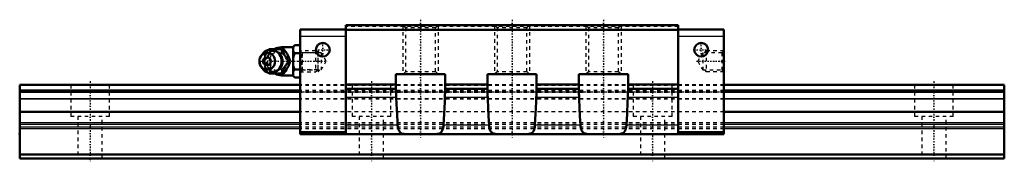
# Model space of a CAD drawing. Header units: millimetres. Extents: x -20 to 260, y -1 to 40.
import ezdxf

# ---------------------------------------------------------------- set-up
doc = ezdxf.new("R2010")
doc.units = ezdxf.units.MM
doc.linetypes.add('Center', pattern=[1.5, 0.45, -0.5, 0.05, -0.5])
doc.linetypes.add('Dashed', pattern=[2, 1, -1])
for name, color, linetype, lineweight in [('2d ConnectionPoints', 7, 'Continuous', 50), ('AM_0', 7, 'Continuous', 50), ('AM_4', 3, 'Continuous', 25), ('AM_5', 3, 'Continuous', 25), ('AM_7', 7, 'Center', 25), ('AM_9', 6, 'Dashed', 25)]:
    doc.layers.add(name, color=color, linetype=linetype, lineweight=lineweight)

# ---------------------------------------------------------------- blocks, each defined once
blk = doc.blocks.new('1_B_M6F_grease_nipple_joint1_SVR_0_in_SVR30LC1SS280LG200BM6F79750001_0')
at = {"layer": 'AM_0'}
for p, q in [((50.67, 30.89), (50.9, 31.2)), ((50.9, 31.2), (55.08, 31.2)), ((57.75, 31.7), (54.45, 31.7)), ((58.25, 32.32), (57.75, 31.82)), ((57.75, 31.82), (57.75, 23.58)), ((58.25, 32.32), (59.75, 32.32)), ((48.95, 29.66), (48.59, 29.14)), ((58.25, 30.01), (59.75, 30.01)), ((48.59, 26.26), (48.95, 25.74)), ((56.52, 27.7), (56.96, 27.7)), ((58.25, 25.39), (59.75, 25.39)), ((50.9, 24.2), (50.67, 24.51)), ((50.9, 24.2), (55.08, 24.2)), ((54.45, 23.7), (57.75, 23.7)), ((57.75, 23.58), (58.25, 23.08)), ((58.25, 23.08), (59.75, 23.08))]:
    blk.add_line(p, q, dxfattribs=at)
for points in [[(54.65, 31.2), (54.83, 30.65), (54.93, 30.37), (55.05, 30.08), (55.23, 29.68), (55.46, 29.25), (55.7, 28.85), (55.97, 28.45), (56.25, 28.07), (56.52, 27.7)], [(56.96, 27.7), (56.83, 28.06), (56.7, 28.43), (56.53, 28.83), (56.34, 29.23), (56.03, 29.79), (55.86, 30.08), (55.68, 30.36), (55.38, 30.79), (55.08, 31.2)], [(58.25, 32.32), (57.96, 32), (57.75, 31.66)], [(57.75, 30.67), (57.81, 30.56), (58, 30.28), (58.25, 30.01)], [(58.25, 30.01), (57.96, 29.37), (57.75, 28.69)], [(56.52, 27.7), (56.12, 27.15), (55.92, 26.87), (55.72, 26.58), (55.47, 26.18), (55.25, 25.75), (55.06, 25.35), (54.9, 24.95), (54.77, 24.57), (54.65, 24.2)], [(55.08, 24.2), (55.35, 24.56), (55.6, 24.93), (55.86, 25.33), (56.1, 25.73), (56.4, 26.29), (56.53, 26.58), (56.65, 26.86), (56.81, 27.29), (56.96, 27.7)], [(57.75, 26.71), (57.81, 26.5), (58, 25.94), (58.25, 25.39)], [(58.25, 25.39), (57.96, 25.07), (57.75, 24.73)], [(57.75, 23.74), (57.81, 23.64), (58, 23.35), (58.25, 23.08)]]:
    blk.add_lwpolyline(points, dxfattribs=at)
for centre, radius, start, end in [((51.41, 27.7), 3.3, 270, 90), ((54.45, 27.7), 4, 90, 118.7937), ((54.45, 27.7), 4, 241.2407, 270)]:
    blk.add_arc(centre, radius, start, end, dxfattribs=at)
blk.add_ellipse((51.41, 27.7), major_axis=(0, 3.3), ratio=0.927184, start_param=2.207257, end_param=7.217521, dxfattribs=at)
for major_axis in [(0, 2.42), (0, -1.12)]:
    blk.add_ellipse((50.4, 27.7), major_axis=major_axis, ratio=0.927184, dxfattribs=at)
at = {"layer": 'AM_4'}
for p, q in [((54.45, 31.7), (54.45, 31.21)), ((54.45, 24.19), (54.45, 23.7))]:
    blk.add_line(p, q, dxfattribs=at)
blk.add_ellipse((52.22, 27.7), major_axis=(0, 2.97), ratio=0.927184, start_param=3.499913, end_param=5.924864, dxfattribs=at)
at = {"layer": 'AM_5', "linetype": 'Dashed'}
for p, q in [((60.29, 24.7), (60.29, 30.7)), ((64.75, 30.09), (60.29, 30.09)), ((64.75, 25.31), (60.29, 25.31))]:
    blk.add_line(p, q, dxfattribs=at)
at = {"layer": 'AM_7'}
for p, q in [((51.41, 24.24), (51.41, 31.17)), ((54.45, 23.5), (54.45, 31.9)), ((47.94, 27.7), (67.54, 27.7))]:
    blk.add_line(p, q, dxfattribs=at)
at = {"layer": 'AM_9'}
for p, q in [((54.45, 31.21), (54.45, 24.19)), ((64.14, 30.7), (59.75, 30.7)), ((64.75, 30.09), (64.14, 30.7)), ((64.14, 30.7), (64.14, 24.7)), ((64.75, 30.09), (64.75, 25.31)), ((49.03, 27.7), (49.46, 27.7)), ((54.7, 27.73), (54.7, 27.66)), ((64.14, 24.7), (64.75, 25.31)), ((59.75, 24.7), (64.14, 24.7))]:
    blk.add_line(p, q, dxfattribs=at)
for points in [[(51.33, 31.2), (51.21, 30.84), (51.07, 30.47), (50.91, 30.07), (50.71, 29.67), (50.41, 29.11), (50.24, 28.82), (50.06, 28.54), (49.76, 28.11), (49.46, 27.7)], [(49.66, 29.32), (49.84, 29.65), (50.09, 30.05), (50.35, 30.45), (50.63, 30.83), (50.67, 30.89)], [(49.03, 27.7), (49.15, 28.06), (49.28, 28.44), (49.32, 28.54)], [(53.98, 25.72), (53.87, 25.6), (53.68, 25.42), (53.47, 25.26), (53.25, 25.12), (53.02, 25.01), (52.78, 24.92), (52.53, 24.86), (52.28, 24.82), (52.03, 24.82), (51.77, 24.84), (51.52, 24.88), (51.27, 24.96), (51.04, 25.06), (50.81, 25.18), (50.59, 25.33), (50.39, 25.5), (50.2, 25.69), (50.04, 25.9), (49.89, 26.13), (49.76, 26.37), (49.65, 26.63), (49.57, 26.89), (49.51, 27.16), (49.48, 27.44), (49.47, 27.72), (49.48, 27.99), (49.52, 28.27), (49.58, 28.54), (49.66, 28.8), (49.77, 29.05), (49.9, 29.29), (50.05, 29.52), (50.22, 29.72), (50.4, 29.91), (50.6, 30.08), (50.82, 30.22), (51.04, 30.35), (51.28, 30.45), (51.52, 30.52), (51.77, 30.56), (52.03, 30.58), (52.28, 30.58), (52.54, 30.54), (52.78, 30.48), (53.03, 30.39), (53.26, 30.27), (53.39, 30.19)], [(53.39, 30.19), (53.48, 30.14), (53.69, 29.97), (53.88, 29.79), (53.99, 29.67)], [(55.58, 29.06), (55.25, 29.38), (54.86, 29.69), (54.45, 29.95)], [(56.03, 27.03), (56.14, 27.38), (56.17, 27.72), (56.13, 28.07), (56.02, 28.4)], [(49.31, 26.86), (49.28, 26.95), (49.15, 27.33), (49.03, 27.7)], [(49.46, 27.7), (49.72, 27.34), (49.98, 26.97), (50.24, 26.57), (50.48, 26.17), (50.78, 25.61), (50.91, 25.32), (51.03, 25.04), (51.19, 24.61), (51.33, 24.2)], [(50.67, 24.51), (50.63, 24.56), (50.36, 24.94), (50.1, 25.32), (49.85, 25.73), (49.66, 26.09)], [(54.45, 25.45), (54.91, 25.74), (55.29, 26.05), (55.61, 26.37)]]:
    blk.add_lwpolyline(points, dxfattribs=at)
blk.add_arc((54.45, 27.7), 4, 118.7937, 241.2407, dxfattribs=at)
for centre, major_axis, start_param, end_param in [((52.22, 27.7), (0, 2.97), 5.924864, 7.191162), ((51.41, 27.7), (0, 3.3), 0.934336, 2.207257), ((53.3, 27.7), (0, -2.57), 2.639469, 6.785309), ((52.22, 27.7), (0, 2.97), 2.226246, 3.499913)]:
    blk.add_ellipse(centre, major_axis=major_axis, ratio=0.927184, start_param=start_param, end_param=end_param, dxfattribs=at)
for centre, major_axis in [((53.43, 27.7), (0, -3.44)), ((51.95, 27.7), (0, -2.97))]:
    blk.add_ellipse(centre, major_axis=major_axis, ratio=0.927184, dxfattribs=at)
blk = doc.blocks.new('2_SVR_30LC1SSB_M6F1_Slide_0_in_SVR30LC1SS280LG200BM6F79750001_0')
at = {"layer": 'AM_0'}
for p, q in [((72.7, 36.8), (59.75, 36.8)), ((59.75, 36.8), (59.75, 7)), ((72.7, 38), (72.7, 7)), ((167.3, 38), (72.7, 38)), ((167.3, 36.7), (72.7, 36.7)), ((167.3, 38), (167.3, 7)), ((180.25, 36.8), (167.3, 36.8)), ((180.25, 36.8), (180.25, 7)), ((87, 19.3), (87, 24)), ((87, 24), (101, 24)), ((101, 24), (101, 19.3)), ((113, 19.3), (113, 24)), ((113, 24), (127, 24)), ((127, 24), (127, 19.3)), ((139, 19.3), (139, 24)), ((139, 24), (153, 24)), ((153, 24), (153, 19.3)), ((87, 21.1), (72.7, 21.1)), ((87, 19.9), (72.7, 19.9)), ((113, 21.1), (101, 21.1)), ((113, 19.9), (101, 19.9)), ((139, 21.1), (127, 21.1)), ((139, 19.9), (127, 19.9)), ((167.3, 21.1), (153, 21.1)), ((167.3, 19.9), (153, 19.9)), ((72.7, 7.5), (59.75, 7.5)), ((59.75, 7), (180.25, 7)), ((180.25, 7.5), (167.3, 7.5))]:
    blk.add_line(p, q, dxfattribs=at)
for points in [[(87.1, 17.42), (87.08, 17.9), (87.05, 18.37), (87.02, 18.78), (87, 19.15), (87, 19.3)], [(87.1, 17.42), (87.22, 14.01), (87.4, 10.67), (87.48, 9.48)], [(100.52, 9.48), (100.72, 12.78), (100.86, 16.17), (100.9, 17.42)], [(101, 19.3), (100.99, 19), (100.97, 18.65), (100.94, 18.23), (100.92, 17.77), (100.9, 17.42)], [(113.1, 17.42), (113.08, 17.88), (113.05, 18.32), (113.02, 18.74), (113, 19.11), (113, 19.3)], [(113.1, 17.42), (113.22, 14.01), (113.4, 10.67), (113.48, 9.48)], [(126.52, 9.48), (126.72, 12.78), (126.86, 16.17), (126.9, 17.42)], [(127, 19.3), (127, 19.12), (126.98, 18.77), (126.95, 18.37), (126.92, 17.91), (126.9, 17.42), (126.9, 17.42)], [(139.1, 17.42), (139.08, 17.88), (139.05, 18.32), (139.02, 18.74), (139, 19.11), (139, 19.3)], [(139.1, 17.42), (139.22, 14.01), (139.4, 10.67), (139.48, 9.48)], [(152.52, 9.48), (152.72, 12.78), (152.86, 16.17), (152.9, 17.42)], [(153, 19.3), (153, 19.12), (152.98, 18.77), (152.95, 18.37), (152.92, 17.91), (152.9, 17.42), (152.9, 17.42)], [(87.48, 9.48), (87.53, 9.03), (87.61, 8.6), (87.72, 8.21), (87.87, 7.87), (88.07, 7.59), (88.3, 7.37), (88.59, 7.19), (88.92, 7.08), (89.28, 7.02), (89.67, 7)], [(98.33, 7), (98.72, 7.02), (99.08, 7.08), (99.41, 7.19), (99.71, 7.38), (99.97, 7.63), (100.18, 7.97), (100.33, 8.37), (100.43, 8.79), (100.5, 9.24), (100.52, 9.48)], [(113.48, 9.48), (113.52, 9.1), (113.58, 8.73), (113.68, 8.33), (113.82, 7.98), (114, 7.68), (114.22, 7.44), (114.49, 7.24), (114.8, 7.11), (115.22, 7.03), (115.67, 7)], [(124.33, 7), (124.77, 7.02), (125.18, 7.11), (125.53, 7.26), (125.84, 7.48), (126.09, 7.8), (126.28, 8.2), (126.4, 8.61), (126.48, 9.06), (126.52, 9.48)], [(139.48, 9.48), (139.52, 9.1), (139.58, 8.73), (139.68, 8.33), (139.82, 7.98), (140, 7.68), (140.22, 7.44), (140.49, 7.24), (140.8, 7.11), (141.22, 7.03), (141.67, 7)], [(150.33, 7), (150.77, 7.02), (151.18, 7.11), (151.53, 7.26), (151.84, 7.48), (152.09, 7.8), (152.28, 8.2), (152.4, 8.61), (152.48, 9.06), (152.52, 9.48)]]:
    blk.add_lwpolyline(points, dxfattribs=at)
for centre in [(66.2, 31), (173.8, 31)]:
    blk.add_circle(centre, 1.95, dxfattribs=at)
at = {"layer": 'AM_4'}
for p, q in [((72.7, 34.8), (59.75, 34.8)), ((180.25, 34.8), (167.3, 34.8)), ((87.1, 17.42), (72.7, 17.42)), ((113.1, 17.42), (100.9, 17.42)), ((139.1, 17.42), (126.9, 17.42)), ((167.3, 17.42), (152.9, 17.42)), ((87.48, 9.48), (72.7, 9.48)), ((113.48, 9.48), (100.52, 9.48)), ((139.48, 9.48), (126.52, 9.48)), ((167.3, 9.48), (152.52, 9.48))]:
    blk.add_line(p, q, dxfattribs=at)
at = {"layer": 'AM_5', "linetype": 'Dashed'}
for p, q in [((89, 38), (89, 24)), ((99, 38), (99, 24)), ((115, 38), (115, 24)), ((125, 38), (125, 24)), ((141, 38), (141, 24)), ((151, 38), (151, 24)), ((65.25, 30.16), (64.75, 30.7)), ((64.75, 30.7), (64.75, 24.7)), ((174.75, 30.16), (175.25, 30.7)), ((180.25, 30.7), (175.25, 30.7)), ((175.25, 30.7), (175.25, 24.7)), ((65.25, 25.24), (64.75, 24.7)), ((174.75, 25.24), (175.25, 24.7)), ((180.25, 24.7), (175.25, 24.7))]:
    blk.add_line(p, q, dxfattribs=at)
at = {"layer": 'AM_7'}
for p, q in [((94, 39.55), (94, 5.45)), ((120, 39.55), (120, 5.45)), ((146, 39.55), (146, 5.45)), ((64.15, 31), (68.25, 31)), ((66.2, 28.95), (66.2, 33.05)), ((171.75, 31), (175.85, 31)), ((173.8, 28.95), (173.8, 33.05)), ((172.46, 27.7), (180.62, 27.7))]:
    blk.add_line(p, q, dxfattribs=at)
at = {"layer": 'AM_9'}
for p, q in [((167.3, 37.6), (72.7, 37.6)), ((89, 38), (89.75, 37.25)), ((89.75, 37.25), (89.75, 24.75)), ((98.25, 37.25), (89.75, 37.25)), ((98.25, 37.25), (99, 38)), ((98.25, 24.75), (98.25, 37.25)), ((115, 38), (115.75, 37.25)), ((115.75, 37.25), (115.75, 24.75)), ((124.25, 37.25), (115.75, 37.25)), ((124.25, 37.25), (125, 38)), ((124.25, 24.75), (124.25, 37.25)), ((141, 38), (141.75, 37.25)), ((141.75, 37.25), (141.75, 24.75)), ((150.25, 37.25), (141.75, 37.25)), ((150.25, 37.25), (151, 38)), ((150.25, 24.75), (150.25, 37.25)), ((60.29, 30.16), (59.75, 30.7)), ((65.75, 30.16), (60.29, 30.16)), ((60.29, 30.16), (60.29, 25.24)), ((67.17, 27.7), (65.75, 30.16)), ((65.75, 30.16), (65.75, 25.24)), ((174.25, 30.16), (172.83, 27.7)), ((179.71, 30.16), (174.25, 30.16)), ((174.25, 30.16), (174.25, 25.24)), ((180.25, 30.7), (179.71, 30.16)), ((179.71, 30.16), (179.71, 25.24)), ((59.75, 24.7), (60.29, 25.24)), ((60.29, 25.24), (65.75, 25.24)), ((65.75, 25.24), (67.17, 27.7)), ((172.83, 27.7), (174.25, 25.24)), ((174.25, 25.24), (179.71, 25.24)), ((179.71, 25.24), (180.25, 24.7)), ((89.75, 24.75), (89, 24)), ((98.25, 24.75), (89.75, 24.75)), ((99, 24), (98.25, 24.75)), ((115.75, 24.75), (115, 24)), ((124.25, 24.75), (115.75, 24.75)), ((125, 24), (124.25, 24.75)), ((141.75, 24.75), (141, 24)), ((150.25, 24.75), (141.75, 24.75)), ((151, 24), (150.25, 24.75)), ((180.25, 21), (59.75, 21)), ((180.25, 20.85), (59.75, 20.85)), ((180.25, 19.4), (59.75, 19.4)), ((180.25, 19.34), (59.75, 19.34)), ((59.75, 19), (180.25, 19)), ((180.25, 18.94), (59.75, 18.94)), ((180.25, 18.8), (59.75, 18.8)), ((180.25, 16.99), (59.75, 16.99)), ((180.25, 16.89), (59.75, 16.89)), ((180.25, 13.34), (59.75, 13.34)), ((180.25, 10.2), (59.75, 10.2)), ((180.25, 9.76), (59.75, 9.76)), ((180.25, 8.94), (59.75, 8.94)), ((180.25, 8.5), (59.75, 8.5))]:
    blk.add_line(p, q, dxfattribs=at)
blk = doc.blocks.new('3_SVR_30LC28020_R_Track_0_in_SVR30LC1SS280LG200BM6F79750001_0')
at = {"layer": 'AM_0'}
for p, q in [((59.75, 21), (-20, 21)), ((-20, 21), (-20, 0)), ((260, 21), (180.25, 21)), ((260, 21), (260, 0)), ((59.75, 19.4), (-20, 19.4)), ((260, 19.4), (180.25, 19.4)), ((59.75, 13.34), (-20, 13.34)), ((260, 13.34), (180.25, 13.34)), ((260, 1.2), (-20, 1.2)), ((260, 0), (-20, 0))]:
    blk.add_line(p, q, dxfattribs=at)
at = {"layer": 'AM_4'}
for p, q in [((59.75, 20.85), (-20, 20.85)), ((260, 20.85), (180.25, 20.85)), ((59.75, 19.34), (-20, 19.34)), ((59.75, 18.94), (-20, 18.94)), ((59.75, 18.8), (-20, 18.8)), ((59.75, 16.99), (-20, 16.99)), ((59.75, 16.89), (-20, 16.89)), ((260, 19.34), (180.25, 19.34)), ((260, 18.94), (180.25, 18.94)), ((260, 18.8), (180.25, 18.8)), ((260, 16.99), (180.25, 16.99)), ((260, 16.89), (180.25, 16.89)), ((59.75, 10.2), (-20, 10.2)), ((59.75, 9.76), (-20, 9.76)), ((59.75, 8.94), (-20, 8.94)), ((59.75, 8.5), (-20, 8.5)), ((260, 10.2), (180.25, 10.2)), ((260, 9.76), (180.25, 9.76)), ((260, 8.94), (180.25, 8.94)), ((260, 8.5), (180.25, 8.5))]:
    blk.add_line(p, q, dxfattribs=at)
at = {"layer": 'AM_7'}
for p, q in [((0, 22.05), (0, -1.05)), ((80, 22.05), (80, -1.05)), ((160, 22.05), (160, -1.05)), ((240, 22.05), (240, -1.05))]:
    blk.add_line(p, q, dxfattribs=at)
at = {"layer": 'AM_9'}
for p, q in [((-5.5, 21), (-5.5, 12)), ((5.5, 12), (5.5, 21)), ((180.25, 21), (59.75, 21)), ((180.25, 20.85), (59.75, 20.85)), ((74.5, 21), (74.5, 12)), ((85.5, 12), (85.5, 21)), ((154.5, 21), (154.5, 12)), ((165.5, 12), (165.5, 21)), ((234.5, 21), (234.5, 12)), ((245.5, 12), (245.5, 21)), ((-20, 19), (260, 19)), ((180.25, 19.4), (59.75, 19.4)), ((180.25, 19.34), (59.75, 19.34)), ((180.25, 18.94), (59.75, 18.94)), ((180.25, 18.8), (59.75, 18.8)), ((180.25, 16.99), (59.75, 16.99)), ((180.25, 16.89), (59.75, 16.89)), ((5.5, 12), (-5.5, 12)), ((-3.5, 12), (-3.5, 0)), ((3.5, 0), (3.5, 12)), ((180.25, 13.34), (59.75, 13.34)), ((85.5, 12), (74.5, 12)), ((76.5, 12), (76.5, 0)), ((83.5, 0), (83.5, 12)), ((165.5, 12), (154.5, 12)), ((156.5, 12), (156.5, 0)), ((163.5, 0), (163.5, 12)), ((245.5, 12), (234.5, 12)), ((236.5, 12), (236.5, 0)), ((243.5, 0), (243.5, 12)), ((180.25, 10.2), (59.75, 10.2)), ((180.25, 9.76), (59.75, 9.76)), ((180.25, 8.94), (59.75, 8.94)), ((180.25, 8.5), (59.75, 8.5))]:
    blk.add_line(p, q, dxfattribs=at)

msp = doc.modelspace()

# ---------------------------------------------------------------- linework, layer by layer
at = {"layer": '2d ConnectionPoints'}
for p in [(59.75, 27.7), (180.25, 27.7), (-20, 7), (120, 7), (0, 0), (0, 0)]:
    msp.add_point(p, dxfattribs=at)

# ---------------------------------------------------------------- block references
for name in ['2_SVR_30LC1SSB_M6F1_Slide_0_in_SVR30LC1SS280LG200BM6F79750001_0', '1_B_M6F_grease_nipple_joint1_SVR_0_in_SVR30LC1SS280LG200BM6F79750001_0', '3_SVR_30LC28020_R_Track_0_in_SVR30LC1SS280LG200BM6F79750001_0']:
    msp.add_blockref(name, (0, 0))

doc.saveas('drawing.dxf')
